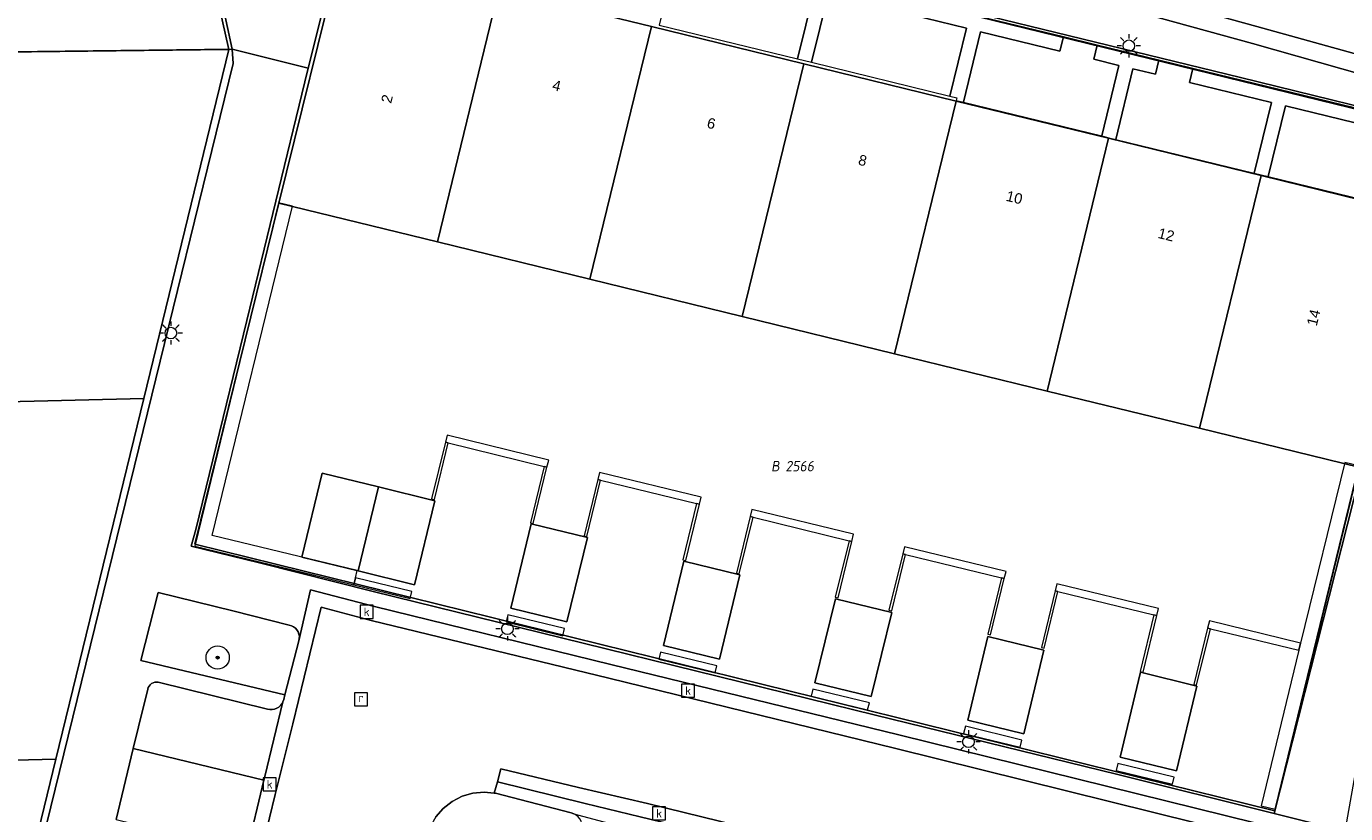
# Model space of a CAD drawing. Header units: metres. Extents: x 207466 to 209466, y 475780 to 477780.
# Tile 112 of 189: x 208454 to 208499, y 476657 to 476685. Entities that reach past the tile are written whole.
import ezdxf
from ezdxf.enums import TextEntityAlignment as Align

# ---------------------------------------------------------------- set-up
doc = ezdxf.new("R2010")
doc.units = ezdxf.units.M
doc.layers.get('0').update_dxf_attribs({"color": 253, "linetype": 'CONTINUOUS'})
for name, color, linetype, lineweight, true_color in [('B-RO-GR-BEPLANTING_CULTUUR_VASTE PLANTENVAK-GV', 7, 'CONTINUOUS', 0, 0x6d8a47), ('B-RO-GR-BOOM-S', 7, 'CONTINUOUS', 0, 0x6d8a47), ('B-RO-OG-BEBOUWING-GV', 7, 'CONTINUOUS', 0, 0xa50000), ('N-RO-GR-BEPLANTING_CULTUUR_VASTE PLANTENVAK-GV', 7, 'CONTINUOUS', 0, 0x6d8a47), ('N-RO-GR-GROENVOORZIENING-GV', 7, 'CONTINUOUS', 0, 0x6d8a47)]:
    doc.layers.add(name, color=color, linetype=linetype, lineweight=lineweight, true_color=true_color)
for name, color, linetype, lineweight in [('B-RO-KL-ET_LS_OV_LICHTMAST-S', 253, 'CONTINUOUS', 0), ('B-RO-OG-BEBOUWING-T18', 7, 'CONTINUOUS', 0), ('B-RO-OG-TERREIN_ERF-GV', 253, 'CONTINUOUS', 0), ('B-RO-RI-GWA_KOLK-S', 253, 'CONTINUOUS', 0), ('B-RO-RI-GWA_RIOOLPUT-S', 253, 'CONTINUOUS', 0), ('B-RO-VH-ONVERHARD-GV', 253, 'CONTINUOUS', 0), ('B-RO-VH-VERHARDING_STRAATBAKSTEEN-GV', 253, 'CONTINUOUS', 0), ('B-WE-KG-GRENS_PERCEEL-GV', 150, 'CONTINUOUS', 18), ('B-WE-KG-GRENS_PERCEEL-S', 150, 'CONTINUOUS', 25), ('N-RO-IE-TERREINAFSCHEIDING_KUNSTMATIG_MUUR-GV', 253, 'CONTINUOUS', 0), ('N-RO-OG-TERREIN_ERF-GV', 253, 'CONTINUOUS', 0)]:
    doc.layers.add(name, color=color, linetype=linetype, lineweight=lineweight)
doc.styles.add('NLCS-ISO', font='NLCS-ISO.ttf')
doc.styles.add('NLCS-ISO-M200-T18', font='NLCS-ISO.ttf', dxfattribs={"height": 1.8})

# ---------------------------------------------------------------- blocks, each defined once
blk = doc.blocks.new('SKL-ET_OV_LICHTMAST-SO1')
at = {"color": 0, "linetype": 'ByBlock', "lineweight": -2}
blk.add_circle((0, 0), 1, dxfattribs=at)
for points in [[(-1.25, 0), (-2, 0)], [(-1.4142, 1.4142), (-0.8839, 0.8839)], [(0, 2), (0, 1.25)], [(0.8839, 0.8839), (1.4142, 1.4142)], [(2, 0), (1.25, 0)], [(-1.4142, -1.4142), (-0.8839, -0.8839)], [(0, -1.25), (0, -2)], [(0.8839, -0.8839), (1.4142, -1.4142)]]:
    blk.add_open_spline(points, degree=1, dxfattribs=at)
blk = doc.blocks.new('SRI-KOLK-SO1')
at = {"color": 0, "linetype": 'ByBlock', "lineweight": -2, "flags": 128}
blk.add_lwpolyline([(-1.125, -1.125), (1.125, -1.125), (1.125, 1.125), (-1.125, 1.125), (-1.125, -1.125)], dxfattribs=at)
at = {"color": 0, "linetype": 'ByBlock', "lineweight": -2, "insert": (0, 0), "char_height": 1.5, "attachment_point": 5, "line_spacing_factor": 0.8, "style": 'NLCS-ISO'}
blk.add_mtext('{\\C0;k}', dxfattribs=at)
blk = doc.blocks.new('SRI-PUT_INSPECTIEPUT_RIOOLPUT-SO1')
at = {"color": 0, "linetype": 'ByBlock', "lineweight": -2, "flags": 128}
blk.add_lwpolyline([(-1.125, -1.125), (1.125, -1.125), (1.125, 1.125), (-1.125, 1.125), (-1.125, -1.125)], dxfattribs=at)
at = {"color": 0, "linetype": 'ByBlock', "lineweight": -2, "insert": (0, 0.2828), "char_height": 1.5, "attachment_point": 5, "line_spacing_factor": 0.8, "style": 'NLCS-ISO'}
blk.add_mtext('{\\C0;r}', dxfattribs=at)
blk = doc.blocks.new('SGR-BOOM_01-SO1')
at = {"linetype": 'Continuous'}
h = blk.add_hatch(color=0, dxfattribs=at)
edge = h.paths.add_edge_path()
edge.add_arc((0, 0), 0.25, 0, 360)
at = {"color": 0, "linetype": 'ByBlock', "lineweight": -2}
for radius in [2, 0.25]:
    blk.add_circle((0, 0), radius, dxfattribs=at)
blk = doc.blocks.new('SKG-PERCEELNUMMER-SO')
at = {"style": 'NLCS-ISO', "oblique": 10, "flags": 1}
blk.add_attdef('GEMEENTECODE', text='', height=1.8, dxfattribs=at).set_placement((0, 2.55), align=Align.MIDDLE_CENTER)
at = {"style": 'NLCS-ISO', "oblique": 10}
blk.add_attdef('SECTIE', text='', height=1.8, dxfattribs=at).set_placement((-0.5, 0), align=Align.MIDDLE_RIGHT)
blk.add_attdef('PERCEELNUMMER', text='', height=1.8, dxfattribs=at).set_placement((0.5, 0), align=Align.MIDDLE_LEFT)

msp = doc.modelspace()

# ---------------------------------------------------------------- linework, layer by layer
at = {"layer": 'B-RO-GR-BEPLANTING_CULTUUR_VASTE PLANTENVAK-GV', "flags": 128}
for points in [[(208499.176, 476656.842), (208500.607, 476664.915), (208502.04, 476672.944), (208500.731, 476673.251), (208496.737, 476657.454), (208499.176, 476656.842)], [(208462.687, 476661.533), (208463.169, 476663.396), (208463.185, 476663.474), (208463.187, 476663.553), (208463.173, 476663.631), (208463.145, 476663.706), (208463.104, 476663.774), (208463.051, 476663.833), (208462.987, 476663.882), (208462.916, 476663.918), (208462.839, 476663.94), (208460.893, 476664.424), (208458.322, 476665.065), (208457.726, 476662.724), (208462.687, 476661.533)], [(208472.654, 476655.946), (208472.916, 476656.92), (208472.922, 476657.012), (208472.91, 476657.103), (208472.882, 476657.191), (208472.838, 476657.271), (208472.78, 476657.342), (208472.709, 476657.402), (208472.629, 476657.447), (208472.542, 476657.476), (208469.936, 476658.149), (208469.889, 476658.154), (208469.549, 476658.191), (208469.161, 476658.158), (208468.787, 476658.051), (208468.441, 476657.873), (208468.136, 476657.632), (208467.883, 476657.336), (208467.693, 476656.997), (208467.572, 476656.628), (208467.466, 476656.197), (208467.303, 476655.532), (208472.267, 476654.376), (208472.654, 476655.946)]]:
    msp.add_lwpolyline(points, dxfattribs=at)
at = {"layer": 'B-RO-OG-BEBOUWING-GV', "flags": 128}
for points in [[(208470.053, 476685.82), (208464.63, 476687.146), (208462.48, 476678.462), (208467.935, 476677.127), (208470.053, 476685.82)], [(208475.299, 476684.538), (208470.053, 476685.82), (208467.935, 476677.127), (208473.181, 476675.844), (208475.299, 476684.538)], [(208480.544, 476683.255), (208475.299, 476684.538), (208473.181, 476675.844), (208478.426, 476674.561), (208480.544, 476683.255)], [(208485.79, 476681.973), (208480.544, 476683.255), (208478.426, 476674.561), (208483.671, 476673.278), (208485.79, 476681.973)], [(208491.036, 476680.691), (208485.79, 476681.973), (208483.671, 476673.278), (208488.917, 476671.994), (208491.036, 476680.691)], [(208496.281, 476679.408), (208491.036, 476680.691), (208488.917, 476671.994), (208494.162, 476670.711), (208496.281, 476679.408)], [(208501.793, 476678.061), (208496.281, 476679.408), (208494.162, 476670.711), (208499.652, 476669.368), (208501.793, 476678.061)], [(208465.909, 476668.692), (208463.969, 476669.165), (208463.27, 476666.275), (208465.21, 476665.801), (208465.909, 476668.692)], [(208467.849, 476668.218), (208465.909, 476668.692), (208465.21, 476665.801), (208467.15, 476665.328), (208467.849, 476668.218)], [(208473.104, 476666.95), (208471.167, 476667.425), (208470.459, 476664.526), (208472.396, 476664.051), (208473.104, 476666.95)], [(208478.346, 476665.669), (208476.416, 476666.136), (208475.716, 476663.232), (208477.646, 476662.765), (208478.346, 476665.669)], [(208483.571, 476664.375), (208481.639, 476664.846), (208480.929, 476661.947), (208482.861, 476661.476), (208483.571, 476664.375)], [(208488.803, 476663.074), (208487.351, 476663.43), (208486.878, 476663.545), (208486.19, 476660.667), (208486.663, 476660.551), (208488.116, 476660.199), (208488.803, 476663.074)], [(208494.071, 476661.836), (208492.138, 476662.313), (208491.438, 476659.397), (208493.371, 476658.92), (208494.071, 476661.836)]]:
    msp.add_lwpolyline(points, dxfattribs=at)
at = {"layer": 'B-RO-OG-TERREIN_ERF-GV', "flags": 128}
for points in [[(208496.737, 476657.454), (208500.731, 476673.251), (208501.907, 476678.029), (208502.668, 476681.04), (208502.496, 476681.082), (208495.574, 476682.787), (208480.603, 476686.438), (208471.87, 476688.569), (208465.479, 476690.154), (208465.257, 476690.205), (208464.516, 476687.218), (208463.494, 476683.105), (208463.378, 476682.637), (208461.377, 476674.418), (208459.622, 476667.233), (208459.464, 476666.65), (208461.811, 476666.082), (208465.725, 476665.1), (208472.209, 476663.501), (208483.016, 476660.841), (208491.306, 476658.807), (208496.737, 476657.454)], [(208467.935, 476677.127), (208462.48, 476678.462), (208464.63, 476687.146), (208470.053, 476685.82), (208475.299, 476684.538), (208480.544, 476683.255), (208485.79, 476681.973), (208491.036, 476680.691), (208496.281, 476679.408), (208501.793, 476678.061), (208499.652, 476669.368), (208494.162, 476670.711), (208488.917, 476671.994), (208483.671, 476673.278), (208478.426, 476674.561), (208473.181, 476675.844), (208467.935, 476677.127)], [(208465.21, 476665.801), (208463.27, 476666.275), (208463.969, 476669.165), (208465.909, 476668.692), (208467.849, 476668.218), (208467.15, 476665.328), (208465.21, 476665.801)], [(208473.104, 476666.95), (208472.396, 476664.051), (208470.459, 476664.526), (208471.167, 476667.425), (208473.104, 476666.95)], [(208478.346, 476665.669), (208477.646, 476662.765), (208475.716, 476663.232), (208476.416, 476666.136), (208478.346, 476665.669)], [(208483.571, 476664.375), (208482.861, 476661.476), (208480.929, 476661.947), (208481.639, 476664.846), (208483.571, 476664.375)], [(208488.803, 476663.074), (208488.116, 476660.199), (208486.663, 476660.551), (208486.19, 476660.667), (208486.878, 476663.545), (208487.351, 476663.43), (208488.803, 476663.074)], [(208494.071, 476661.836), (208493.371, 476658.92), (208491.438, 476659.397), (208492.138, 476662.313), (208494.071, 476661.836)]]:
    msp.add_lwpolyline(points, dxfattribs=at)
at = {"layer": 'B-RO-VH-ONVERHARD-GV', "flags": 128}
msp.add_lwpolyline([(208418.187, 476602.643), (208434.802, 476606.064), (208435.078, 476606.121), (208450.642, 476604.829), (208452.947, 476604.653), (208453.713, 476604.592), (208453.611, 476606.759), (208453.477, 476609.619), (208452.925, 476620.434), (208452.417, 476631.465), (208451.882, 476642.617), (208451.752, 476645.328), (208451.77, 476645.85), (208451.851, 476646.366), (208454.933, 476658.904), (208457.666, 476670.027), (208460.913, 476683.267), (208460.869, 476683.757), (208459.71, 476689.154)], dxfattribs=at)
at = {"layer": 'B-RO-VH-VERHARDING_STRAATBAKSTEEN-GV', "flags": 128}
for points in [[(208459.614, 476693.031), (208459.631, 476692.925), (208459.707, 476692.461), (208459.715, 476692.412), (208463.614, 476692.904), (208473.313, 476690.217), (208483.795, 476687.316), (208495.992, 476683.951), (208502.827, 476682.019), (208502.855, 476682.098), (208503.011, 476682.542), (208503.041, 476682.626), (208496.133, 476684.537), (208484.169, 476687.848), (208473.461, 476690.834), (208463.618, 476693.565), (208459.614, 476693.031)], [(208459.71, 476689.154), (208460.869, 476683.757), (208463.494, 476683.105), (208464.516, 476687.218), (208465.257, 476690.205), (208465.479, 476690.154), (208471.87, 476688.569), (208480.603, 476686.438), (208495.574, 476682.787), (208502.496, 476681.082), (208502.827, 476682.019), (208495.992, 476683.951), (208483.795, 476687.316), (208473.313, 476690.217), (208463.614, 476692.904), (208459.715, 476692.412), (208459.71, 476689.154)], [(208484.169, 476687.848), (208496.133, 476684.537), (208503.041, 476682.626)], [(208499.176, 476656.842), (208496.737, 476657.454), (208491.306, 476658.807), (208483.016, 476660.841), (208472.209, 476663.501), (208465.725, 476665.1), (208461.811, 476666.082), (208459.464, 476666.65), (208459.622, 476667.233), (208461.377, 476674.418), (208463.378, 476682.637), (208463.494, 476683.105), (208460.869, 476683.757), (208460.913, 476683.267), (208457.666, 476670.027), (208454.933, 476658.904), (208451.851, 476646.366)], [(208456.879, 476657.245), (208457.471, 476659.695), (208457.651, 476660.438), (208457.966, 476661.73), (208457.985, 476661.787), (208458.015, 476661.839), (208458.054, 476661.885), (208458.101, 476661.923), (208458.155, 476661.951), (208458.212, 476661.969), (208458.272, 476661.976), (208458.332, 476661.971), (208462.095, 476661.045), (208462.174, 476661.031), (208462.254, 476661.032), (208462.332, 476661.047), (208462.407, 476661.076), (208462.476, 476661.117), (208462.536, 476661.17), (208462.586, 476661.233), (208462.619, 476661.296), (208462.623, 476661.303), (208462.647, 476661.379), (208462.687, 476661.533), (208457.726, 476662.724), (208458.322, 476665.065), (208460.893, 476664.424), (208462.839, 476663.94), (208462.916, 476663.918), (208462.987, 476663.882), (208463.051, 476663.833), (208463.104, 476663.774), (208463.145, 476663.706), (208463.173, 476663.631), (208463.187, 476663.553), (208463.185, 476663.474), (208463.169, 476663.396), (208463.572, 476665.153), (208465.777, 476664.578), (208473.902, 476662.577), (208483.822, 476660.166), (208494.071, 476657.622), (208499.127, 476656.379)], [(208499.127, 476656.379), (208494.071, 476657.622), (208483.822, 476660.166), (208473.902, 476662.577), (208465.777, 476664.578), (208463.572, 476665.153), (208463.169, 476663.396), (208462.687, 476661.533), (208462.647, 476661.379), (208462.623, 476661.303), (208462.619, 476661.296), (208461.996, 476658.724), (208461.966, 476658.599), (208461.375, 476656.15)], [(208460.013, 476648.475), (208462.353, 476658.112), (208462.964, 476660.539), (208463.938, 476664.557), (208465.652, 476664.1), (208473.834, 476662.113), (208483.711, 476659.687), (208494.028, 476657.135)], [(208494.028, 476657.135), (208483.711, 476659.687), (208473.834, 476662.113), (208465.652, 476664.1), (208463.938, 476664.557), (208462.964, 476660.539), (208462.353, 476658.112), (208460.013, 476648.475)], [(208457.471, 476659.695), (208461.966, 476658.599), (208461.996, 476658.724), (208462.619, 476661.296), (208462.586, 476661.233), (208462.536, 476661.17), (208462.476, 476661.117), (208462.407, 476661.076), (208462.332, 476661.047), (208462.254, 476661.032), (208462.174, 476661.031), (208462.095, 476661.045), (208458.332, 476661.971), (208458.272, 476661.976), (208458.212, 476661.969), (208458.155, 476661.951), (208458.101, 476661.923), (208458.054, 476661.885), (208458.015, 476661.839), (208457.985, 476661.787), (208457.966, 476661.73), (208457.651, 476660.438), (208457.471, 476659.695)], [(208456.879, 476657.245), (208461.375, 476656.15), (208461.966, 476658.599), (208457.471, 476659.695), (208456.879, 476657.245)], [(208467.883, 476657.336), (208468.136, 476657.632), (208468.441, 476657.873), (208468.787, 476658.051), (208469.161, 476658.158), (208469.549, 476658.191), (208469.889, 476658.154), (208470, 476658.55), (208470.123, 476658.988), (208472.789, 476658.35), (208475.163, 476657.794), (208481.428, 476656.256)], [(208470, 476658.55), (208473.024, 476657.803), (208474.911, 476657.345), (208481.255, 476655.805), (208492.073, 476653.167), (208498.278, 476651.655), (208498.373, 476652.122), (208492.171, 476653.652), (208481.428, 476656.256), (208475.163, 476657.794), (208472.789, 476658.35), (208470.123, 476658.988), (208470, 476658.55)], [(208472.629, 476657.447), (208474.655, 476656.909), (208481.079, 476655.343), (208491.925, 476652.725), (208496.783, 476651.525), (208498.202, 476651.183), (208498.278, 476651.655), (208492.073, 476653.167), (208481.255, 476655.805), (208474.911, 476657.345), (208473.024, 476657.803), (208470, 476658.55), (208469.889, 476658.154), (208469.936, 476658.149), (208472.542, 476657.476), (208472.629, 476657.447)]]:
    msp.add_lwpolyline(points, dxfattribs=at)
at = {"layer": 'B-WE-KG-GRENS_PERCEEL-GV'}
for points in [[(208459.584, 476666.725), (208462.479, 476678.462), (208464.63, 476687.146), (208465.326, 476690.076), (208502.519, 476680.975), (208501.793, 476678.061), (208499.652, 476669.368), (208496.76, 476657.551)], [(208499.652, 476669.368), (208501.793, 476678.061), (208502.519, 476680.975), (208465.326, 476690.076), (208464.63, 476687.146), (208462.479, 476678.462), (208459.584, 476666.725), (208496.76, 476657.551)], [(208426.815, 476683.35), (208427.113, 476670.996), (208457.832, 476671.739), (208460.759, 476683.752)], [(208457.832, 476671.739), (208427.113, 476670.996), (208427.412, 476658.663), (208454.807, 476659.326)], [(208427.412, 476658.663), (208427.555, 476652.725), (208447.656, 476653.211), (208453, 476651.909), (208454.807, 476659.326)]]:
    msp.add_lwpolyline(points, close=True, dxfattribs=at)
for points in [[(208426.815, 476683.35), (208460.759, 476683.752), (208459.448, 476689.572)], [(208459.448, 476689.572), (208460.759, 476683.752), (208457.832, 476671.739), (208454.807, 476659.326), (208453, 476651.909)]]:
    msp.add_lwpolyline(points, dxfattribs=at)
at = {"layer": 'N-RO-GR-BEPLANTING_CULTUUR_VASTE PLANTENVAK-GV', "flags": 128}
msp.add_lwpolyline([(208434.984, 476686.555), (208435.021, 476683.451), (208460.869, 476683.757), (208459.71, 476689.154), (208434.984, 476686.555)], dxfattribs=at)
at = {"layer": 'N-RO-GR-GROENVOORZIENING-GV', "flags": 128}
for points in [[(208482.276, 476685.935), (208480.163, 476686.45), (208480.044, 476685.964), (208480.897, 476685.756), (208480.329, 476683.426), (208480.572, 476683.367), (208480.814, 476683.307), (208481.382, 476685.638), (208482.158, 476685.449), (208482.276, 476685.935)], [(208489.479, 476684.18), (208483.442, 476685.651), (208483.324, 476685.165), (208486.143, 476684.478), (208485.575, 476682.147), (208485.818, 476682.088), (208485.794, 476681.991), (208486.037, 476681.932), (208486.629, 476684.36), (208489.361, 476683.694), (208489.479, 476684.18)], [(208492.769, 476683.379), (208490.645, 476683.896), (208490.527, 476683.41), (208491.39, 476683.2), (208490.798, 476680.772), (208491.041, 476680.713), (208491.284, 476680.653), (208491.875, 476683.082), (208492.651, 476682.893), (208492.769, 476683.379)], [(208501.276, 476678.219), (208501.762, 476678.1), (208502.472, 476681.015), (208493.935, 476683.095), (208493.817, 476682.609), (208496.636, 476681.922), (208496.044, 476679.493), (208496.287, 476679.434), (208496.53, 476679.375), (208497.122, 476681.804), (208501.868, 476680.648), (208501.276, 476678.219)], [(208462.949, 476678.356), (208462.464, 476678.474), (208459.585, 476666.66), (208463.666, 476665.666), (208465.06, 476665.326), (208465.119, 476665.569), (208465.178, 476665.812), (208460.189, 476667.027), (208462.949, 476678.356)], [(208468.21, 476670.229), (208468.307, 476670.206), (208471.611, 476669.401), (208471.708, 476669.377), (208471.767, 476669.62), (208468.269, 476670.472), (208468.21, 476670.229)], [(208473.457, 476668.951), (208473.554, 476668.927), (208476.857, 476668.123), (208476.954, 476668.099), (208477.014, 476668.342), (208473.516, 476669.194), (208473.457, 476668.951)], [(208499.646, 476669.414), (208499.16, 476669.533), (208497.645, 476663.315), (208497.585, 476663.072), (208496.281, 476657.719), (208496.767, 476657.6), (208499.646, 476669.414)], [(208478.703, 476667.673), (208478.8, 476667.649), (208482.104, 476666.844), (208482.201, 476666.82), (208482.26, 476667.063), (208478.762, 476667.916), (208478.703, 476667.673)], [(208483.95, 476666.394), (208484.047, 476666.371), (208487.35, 476665.566), (208487.447, 476665.542), (208487.507, 476665.785), (208484.009, 476666.637), (208483.95, 476666.394)], [(208465.119, 476665.569), (208465.06, 476665.326), (208467.003, 476664.852), (208467.062, 476665.095), (208465.119, 476665.569)], [(208489.196, 476665.116), (208489.293, 476665.092), (208492.597, 476664.287), (208492.694, 476664.264), (208492.753, 476664.507), (208489.255, 476665.359), (208489.196, 476665.116)], [(208470.306, 476664.048), (208472.249, 476663.574), (208472.309, 476663.817), (208470.365, 476664.29), (208470.306, 476664.048)], [(208494.443, 476663.838), (208494.54, 476663.814), (208497.585, 476663.072), (208497.645, 476663.315), (208494.502, 476664.081), (208494.443, 476663.838)], [(208475.553, 476662.769), (208477.496, 476662.296), (208477.555, 476662.539), (208475.612, 476663.012), (208475.553, 476662.769)], [(208480.799, 476661.491), (208482.742, 476661.017), (208482.802, 476661.26), (208480.858, 476661.734), (208480.799, 476661.491)], [(208486.046, 476660.212), (208487.989, 476659.739), (208488.048, 476659.982), (208486.105, 476660.455), (208486.046, 476660.212)], [(208491.292, 476658.934), (208493.235, 476658.461), (208493.295, 476658.703), (208491.351, 476659.177), (208491.292, 476658.934)]]:
    msp.add_lwpolyline(points, dxfattribs=at)
at = {"layer": 'N-RO-IE-TERREINAFSCHEIDING_KUNSTMATIG_MUUR-GV', "flags": 128}
for points in [[(208468.307, 476670.206), (208468.21, 476670.229), (208467.737, 476668.286), (208467.834, 476668.263), (208468.307, 476670.206)], [(208471.708, 476669.377), (208471.611, 476669.401), (208471.137, 476667.458), (208471.234, 476667.434), (208471.708, 476669.377)], [(208473.554, 476668.927), (208473.457, 476668.951), (208472.983, 476667.008), (208473.08, 476666.984), (208473.554, 476668.927)], [(208476.954, 476668.099), (208476.857, 476668.123), (208476.384, 476666.179), (208476.481, 476666.156), (208476.954, 476668.099)], [(208478.8, 476667.649), (208478.703, 476667.673), (208478.23, 476665.73), (208478.327, 476665.706), (208478.8, 476667.649)], [(208482.201, 476666.82), (208482.104, 476666.844), (208481.63, 476664.901), (208481.727, 476664.877), (208482.201, 476666.82)], [(208484.047, 476666.371), (208483.95, 476666.394), (208483.476, 476664.451), (208483.573, 476664.428), (208484.047, 476666.371)], [(208487.447, 476665.542), (208487.35, 476665.566), (208486.877, 476663.623), (208486.974, 476663.599), (208487.447, 476665.542)], [(208489.293, 476665.092), (208489.196, 476665.116), (208488.723, 476663.173), (208488.82, 476663.149), (208489.293, 476665.092)], [(208492.694, 476664.264), (208492.597, 476664.287), (208492.123, 476662.344), (208492.22, 476662.321), (208492.694, 476664.264)], [(208494.54, 476663.814), (208494.443, 476663.838), (208493.969, 476661.894), (208494.066, 476661.871), (208494.54, 476663.814)]]:
    msp.add_lwpolyline(points, dxfattribs=at)
at = {"layer": 'N-RO-OG-TERREIN_ERF-GV', "flags": 128}
for points in [[(208480.897, 476685.756), (208480.044, 476685.964), (208480.163, 476686.45), (208478.997, 476686.734), (208478.879, 476686.248), (208476.136, 476686.916), (208475.568, 476684.586), (208480.329, 476683.426), (208480.897, 476685.756)], [(208486.143, 476684.478), (208483.324, 476685.165), (208483.442, 476685.651), (208482.276, 476685.935), (208482.158, 476685.449), (208481.382, 476685.638), (208480.814, 476683.307), (208485.575, 476682.147), (208486.143, 476684.478)], [(208491.39, 476683.2), (208490.527, 476683.41), (208490.645, 476683.896), (208489.479, 476684.18), (208489.361, 476683.694), (208486.629, 476684.36), (208486.037, 476681.932), (208490.798, 476680.772), (208491.39, 476683.2)], [(208451.851, 476646.366), (208454.933, 476658.904), (208457.666, 476670.027), (208460.913, 476683.267), (208460.869, 476683.757), (208435.021, 476683.451)], [(208496.636, 476681.922), (208493.817, 476682.609), (208493.935, 476683.095), (208492.769, 476683.379), (208492.651, 476682.893), (208491.875, 476683.082), (208491.284, 476680.653), (208496.044, 476679.493), (208496.636, 476681.922)], [(208501.868, 476680.648), (208497.122, 476681.804), (208496.53, 476679.375), (208501.276, 476678.219), (208501.868, 476680.648)]]:
    msp.add_lwpolyline(points, dxfattribs=at)

# ---------------------------------------------------------------- block references
at = {"layer": 'B-RO-GR-BOOM-S', "xscale": 0.2, "yscale": 0.2, "zscale": 0.2}
msp.add_blockref('SGR-BOOM_01-SO1', (208460.374, 476662.82), dxfattribs=at)
at = {"layer": 'B-RO-KL-ET_LS_OV_LICHTMAST-S', "xscale": 0.2, "yscale": 0.2, "zscale": 0.2}
for p in [(208491.731, 476683.875), (208458.764, 476673.99), (208470.346, 476663.81), (208486.213, 476659.921)]:
    msp.add_blockref('SKL-ET_OV_LICHTMAST-SO1', p, dxfattribs=at)
at = {"layer": 'B-RO-RI-GWA_KOLK-S', "xscale": 0.2, "yscale": 0.2, "zscale": 0.2}
for p in [(208465.501, 476664.394), (208476.564, 476661.682), (208462.163, 476658.46), (208475.567, 476657.458)]:
    msp.add_blockref('SRI-KOLK-SO1', p, dxfattribs=at)
at = {"layer": 'B-RO-RI-GWA_RIOOLPUT-S', "xscale": 0.2, "yscale": 0.2, "zscale": 0.2}
msp.add_blockref('SRI-PUT_INSPECTIEPUT_RIOOLPUT-SO1', (208465.306, 476661.385), dxfattribs=at)
at = {"layer": 'B-WE-KG-GRENS_PERCEEL-S', "xscale": 0.2, "yscale": 0.2, "zscale": 0.2}
msp.add_blockref('SKG-PERCEELNUMMER-SO', (208479.814, 476669.409), dxfattribs=at).add_auto_attribs({'PERCEELNUMMER': '2566', 'SECTIE': 'B'})

# ---------------------------------------------------------------- texts
at = {"layer": 'B-RO-OG-BEBOUWING-T18', "char_height": 0.36, "attachment_point": 5, "line_spacing_factor": 0.8, "style": 'NLCS-ISO-M200-T18'}
for s, insert, rotation in [('{\\fArial|b0|i0|c0|p34;\\C256;4}', (208472.043, 476682.503), 346.3), ('{\\fArial|b0|i0|c0|p34;\\C256;2}', (208466.201, 476682.05), 76.1), ('{\\fArial|b0|i0|c0|p34;\\C256;6}', (208477.364, 476681.202), 346.3), ('{\\fArial|b0|i0|c0|p34;\\C256;8}', (208482.572, 476679.929), 346.3), ('{\\fArial|b0|i0|c0|p34;\\C256;10}', (208487.792, 476678.653), 346.3), ('{\\fArial|b0|i0|c0|p34;\\C256;12}', (208493.019, 476677.375), 346.3), ('{\\fArial|b0|i0|c0|p34;\\C256;14}', (208498.089, 476674.522), 76.2)]:
    msp.add_mtext(s, dxfattribs=dict(at, insert=insert, rotation=rotation))

doc.saveas('drawing.dxf')
